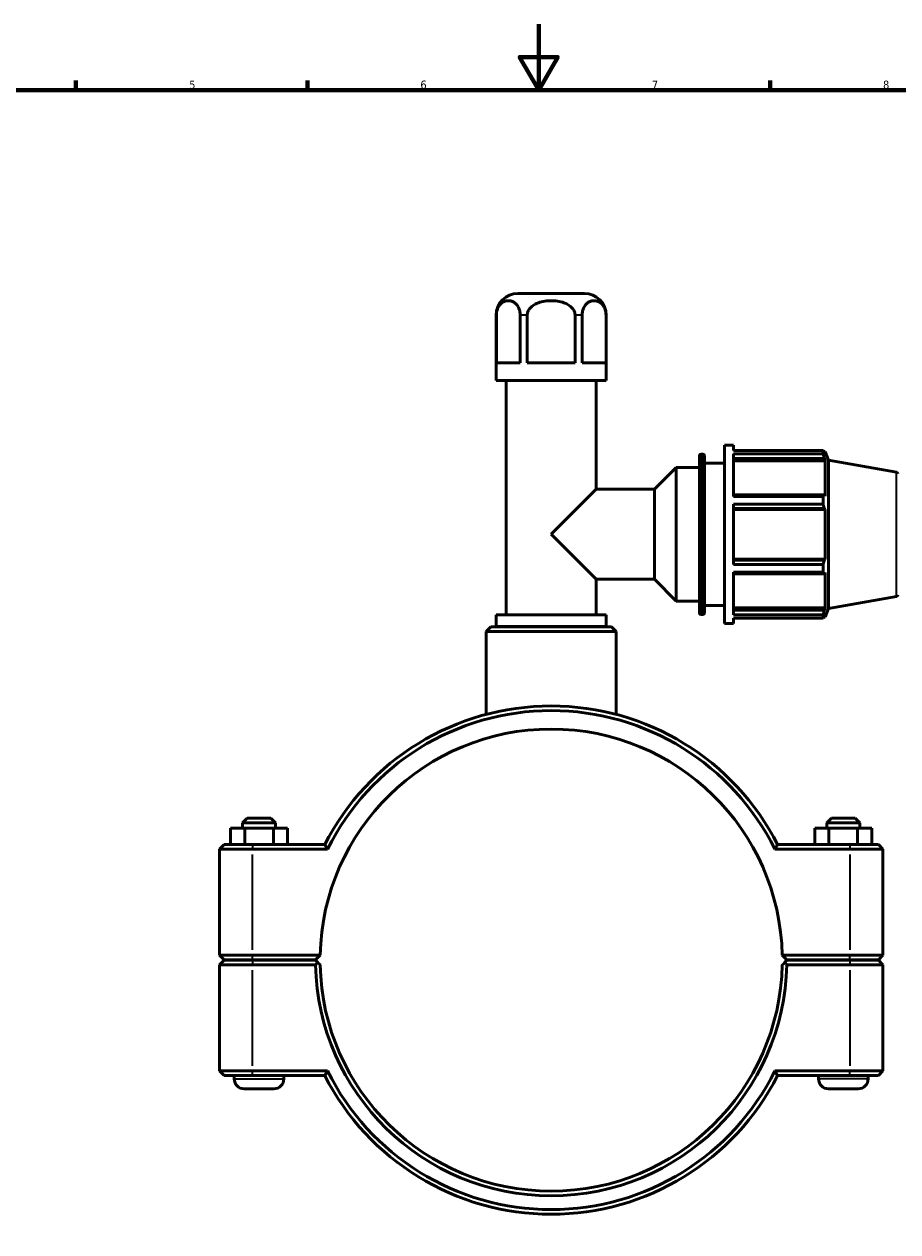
# Model space of a CAD drawing. Header units: millimetres. Extents: x 0 to 904, y -35 to 1297.
# Tile 3 of 7: x 265 to 529, y 228 to 594. Entities that reach past the tile are written whole.
import ezdxf

# ---------------------------------------------------------------- set-up
doc = ezdxf.new("R2010")
doc.units = ezdxf.units.MM
for name, color, linetype, lineweight in [('Border (ISO)', 7, 'Continuous', 70), ('Visible (ISO)', 7, 'Continuous', 50), ('Visible Narrow (ISO)', 7, 'Continuous', 35)]:
    doc.layers.add(name, color=color, linetype=linetype, lineweight=lineweight)
doc.styles.add('Note Text (ISO)', font='tahoma.ttf')

# ---------------------------------------------------------------- blocks, each defined once
blk = doc.blocks.new('Borders Default Border')
at = {"layer": 'Border (ISO)'}
for p, q in [((280.33, 574), (280.33, 576.9)), ((350.42, 574), (350.42, 576.9)), ((490.58, 574), (490.58, 576.9))]:
    blk.add_line(p, q, dxfattribs=at)
at = {"layer": 'Border (ISO)', "flags": 128}
for points in [[(420.5, 594), (420.5, 574), (414.73, 584), (426.27, 584), (420.5, 574)], [(20, 20), (20, 574), (821, 574), (821, 20), (20, 20)]]:
    blk.add_lwpolyline(points, dxfattribs=at)
at = {"layer": 'Border (ISO)', "color": 232, "true_color": 0xca0064, "char_height": 2.5, "attachment_point": 7, "style": 'Note Text (ISO)'}
for s, insert in [('5', (314.64, 574.35)), ('6', (384.66, 574.35)), ('7', (454.77, 574.4)), ('8', (524.81, 574.34))]:
    blk.add_mtext(s, dxfattribs=dict(at, insert=insert))

msp = doc.modelspace()

# ---------------------------------------------------------------- linework, layer by layer
at = {"layer": 'Visible (ISO)'}
for p, q in [((434.3413, 512.4274), (414.2212, 512.4274)), ((407.6212, 486.0274), (407.6212, 505.8274)), ((407.666, 491.4274), (407.666, 505.8274)), ((414.9157, 505.8274), (414.9157, 491.4274)), ((417.0316, 491.4274), (417.0316, 505.8274)), ((431.5309, 505.8274), (431.5309, 491.4274)), ((433.6468, 491.4274), (433.6468, 505.8274)), ((440.8964, 505.8274), (440.8964, 491.4274)), ((440.9413, 486.0274), (440.9413, 505.8274)), ((407.666, 491.4274), (414.9157, 491.4274)), ((417.0316, 491.4274), (431.5309, 491.4274)), ((433.6468, 491.4274), (440.8964, 491.4274)), ((440.9413, 486.0274), (407.6212, 486.0274)), ((410.6503, 415.0274), (410.6503, 486.0274)), ((437.9122, 453.0583), (437.9122, 486.0274)), ((476.7812, 412.4274), (476.7812, 466.4274)), ((476.7812, 466.4274), (479.4812, 466.4274)), ((479.4812, 464.8324), (479.4812, 466.4274)), ((479.4812, 464.8324), (506.6262, 464.8324)), ((506.6262, 463.8561), (506.6262, 464.8324)), ((469.1812, 415.6274), (469.1812, 463.2274)), ((469.6812, 463.7274), (470.1812, 463.7274)), ((470.6812, 463.2274), (470.6812, 415.6274)), ((479.4812, 450.9268), (479.4812, 463.8561)), ((506.6262, 463.8561), (479.4812, 463.8561)), ((479.4812, 462.4187), (507.0193, 462.4187)), ((479.4812, 461.7002), (507.3141, 461.7002)), ((506.7975, 464.5374), (507.3141, 464.5374)), ((507.3141, 463.3752), (507.0193, 464.1477)), ((507.0193, 462.4187), (507.3141, 461.7002)), ((507.3141, 463.3752), (507.3141, 464.5374)), ((508.2812, 461.8802), (507.3141, 464.5374)), ((507.3141, 451.0219), (507.3141, 461.7002)), ((508.2812, 416.9745), (508.2812, 461.8802)), ((528.868, 458.2502), (508.2812, 461.8802)), ((455.5622, 453.0583), (462.1812, 459.6774)), ((462.1812, 419.1774), (462.1812, 459.6774)), ((462.1812, 459.6774), (469.1812, 459.6774)), ((470.6812, 461.0274), (476.7812, 461.0274)), ((424.2812, 439.4274), (437.9122, 453.0583)), ((437.9122, 453.0583), (455.5622, 453.0583)), ((455.5622, 425.7964), (455.5622, 453.0583)), ((507.0193, 451.3959), (479.4812, 451.3959)), ((479.4812, 450.9268), (506.6262, 450.9268)), ((506.6262, 448.5697), (506.6262, 450.9268)), ((507.3141, 451.0219), (507.0193, 451.3959)), ((479.4812, 430.285), (479.4812, 448.5697)), ((506.6262, 448.5697), (479.4812, 448.5697)), ((479.4812, 447.2217), (507.0193, 447.2217)), ((479.4812, 446.9781), (507.3141, 446.9781)), ((507.0193, 447.2217), (507.3141, 446.9781)), ((507.3141, 431.8766), (507.3141, 446.9781)), ((437.9122, 425.7964), (424.2812, 439.4274)), ((479.4812, 431.8766), (507.3141, 431.8766)), ((507.3141, 431.8766), (507.0193, 431.6331)), ((507.0193, 431.6331), (479.4812, 431.6331)), ((479.4812, 430.285), (506.6262, 430.285)), ((506.6262, 427.9279), (506.6262, 430.285)), ((437.9122, 415.0274), (437.9122, 425.7964)), ((437.9122, 425.7964), (455.5622, 425.7964)), ((455.5622, 425.7964), (462.1812, 419.1774)), ((479.4812, 414.9986), (479.4812, 427.9279)), ((506.6262, 427.9279), (479.4812, 427.9279)), ((479.4812, 427.4588), (507.0193, 427.4588)), ((507.0193, 427.4588), (507.3141, 427.8329)), ((507.3141, 417.1545), (507.3141, 427.8329)), ((462.1812, 419.1774), (469.1812, 419.1774)), ((470.6812, 417.8274), (476.7812, 417.8274)), ((479.4812, 417.1545), (507.3141, 417.1545)), ((507.3141, 417.1545), (507.0193, 416.4361)), ((528.868, 420.6045), (508.2812, 416.9745)), ((440.9413, 415.0274), (407.6212, 415.0274)), ((407.6212, 411.5274), (407.6212, 415.0274)), ((440.9413, 411.5274), (440.9413, 415.0274)), ((469.6812, 415.1274), (470.1812, 415.1274)), ((507.0193, 416.4361), (479.4812, 416.4361)), ((479.4812, 414.9986), (506.6262, 414.9986)), ((479.4812, 412.4274), (479.4812, 414.0223)), ((506.6262, 414.0223), (479.4812, 414.0223)), ((506.6262, 414.0223), (506.6262, 414.9986)), ((506.7975, 414.3174), (507.3141, 414.3174)), ((507.0193, 414.707), (507.3141, 415.4795)), ((508.2812, 416.9745), (507.3141, 414.3174)), ((507.3141, 414.3174), (507.3141, 415.4795)), ((405.9921, 411.4274), (404.5921, 410.0274)), ((443.9704, 410.0274), (404.5921, 410.0274)), ((404.5921, 384.8675), (404.5921, 410.0274)), ((405.9921, 411.4274), (442.5704, 411.4274)), ((440.9413, 411.5274), (407.6212, 411.5274)), ((409.1357, 411.4274), (409.1357, 411.5274)), ((439.4267, 411.4274), (439.4267, 411.5274)), ((442.5704, 411.4274), (443.9704, 410.0274)), ((443.9704, 384.8675), (443.9704, 410.0274)), ((476.7812, 412.4274), (479.4812, 412.4274)), ((332.1812, 353.4274), (330.7812, 352.0274)), ((340.7812, 352.0274), (330.7812, 352.0274)), ((330.7812, 350.4274), (330.7812, 352.0274)), ((332.1812, 353.4274), (339.3812, 353.4274)), ((339.3812, 353.4274), (340.7812, 352.0274)), ((340.7812, 350.4274), (340.7812, 352.0274)), ((509.1812, 353.4274), (507.7812, 352.0274)), ((507.7812, 352.0274), (517.7812, 352.0274)), ((507.7812, 352.0274), (507.7812, 350.4274)), ((516.3812, 353.4274), (509.1812, 353.4274)), ((516.3812, 353.4274), (517.7812, 352.0274)), ((517.7812, 352.0274), (517.7812, 350.4274)), ((327.1211, 350.4274), (331.4913, 350.4274)), ((327.1211, 345.4274), (327.1211, 350.4274)), ((331.4913, 350.4274), (340.1515, 350.4274)), ((331.4913, 345.4274), (331.4913, 350.4274)), ((340.1515, 350.4274), (344.4413, 350.4274)), ((340.1515, 345.4274), (340.1515, 350.4274)), ((344.4413, 345.4274), (344.4413, 350.4274)), ((508.411, 350.4274), (504.1211, 350.4274)), ((504.1211, 345.4274), (504.1211, 350.4274)), ((508.411, 345.4274), (508.411, 350.4274)), ((517.0711, 350.4274), (508.411, 350.4274)), ((517.0711, 345.4274), (517.0711, 350.4274)), ((521.4413, 350.4274), (517.0711, 350.4274)), ((521.4413, 345.4274), (521.4413, 350.4274)), ((325.1812, 345.4274), (323.7812, 344.0274)), ((333.8312, 344.0274), (323.7812, 344.0274)), ((323.7812, 344.0274), (323.7812, 311.8774)), ((325.1812, 345.4274), (333.8312, 345.4274)), ((355.6955, 345.4274), (333.8312, 345.4274)), ((333.8312, 344.0274), (356.5583, 344.0274)), ((492.0042, 344.0274), (514.7312, 344.0274)), ((514.7312, 345.4274), (492.8669, 345.4274)), ((514.7312, 345.4274), (523.3812, 345.4274)), ((524.7812, 344.0274), (514.7312, 344.0274)), ((523.3812, 345.4274), (524.7812, 344.0274)), ((524.7812, 311.8774), (524.7812, 344.0274)), ((325.1812, 310.4774), (323.7812, 311.8774)), ((323.7812, 311.8774), (333.8312, 311.8774)), ((354.2962, 311.8774), (333.8312, 311.8774)), ((352.8812, 310.4774), (354.2962, 311.8773)), ((514.7312, 311.8774), (494.2662, 311.8774)), ((494.2662, 311.8773), (495.6812, 310.4774)), ((514.7312, 311.8774), (524.7812, 311.8774)), ((523.3812, 310.4774), (524.7812, 311.8774)), ((325.1812, 310.3774), (323.7812, 308.9774)), ((333.8312, 308.9774), (323.7812, 308.9774)), ((323.7812, 308.9774), (323.7812, 276.8274)), ((333.8312, 310.4774), (325.1812, 310.4774)), ((325.1812, 310.3774), (333.8312, 310.3774)), ((328.2812, 310.3774), (328.2812, 310.4774)), ((333.8312, 310.4774), (352.8812, 310.4774)), ((352.8812, 310.3774), (333.8312, 310.3774)), ((333.8312, 308.9774), (352.8959, 308.9774)), ((343.2812, 310.3774), (343.2812, 310.4774)), ((353.587, 309.6792), (352.8812, 310.3774)), ((495.6812, 310.3774), (494.9755, 309.6792)), ((495.6665, 308.9774), (514.7312, 308.9774)), ((495.6812, 310.4774), (514.7312, 310.4774)), ((514.7312, 310.3774), (495.6812, 310.3774)), ((505.2812, 310.4774), (505.2812, 310.3774)), ((523.3812, 310.4774), (514.7312, 310.4774)), ((514.7312, 310.3774), (523.3812, 310.3774)), ((524.7812, 308.9774), (514.7312, 308.9774)), ((520.2812, 310.4774), (520.2812, 310.3774)), ((523.3812, 310.3774), (524.7812, 308.9774)), ((524.7812, 276.8274), (524.7812, 308.9774)), ((323.7812, 276.8274), (333.8312, 276.8274)), ((325.1812, 275.4274), (323.7812, 276.8274)), ((333.8312, 275.4274), (325.1812, 275.4274)), ((328.2812, 274.4274), (328.2812, 275.4274)), ((356.5583, 276.8274), (333.8312, 276.8274)), ((333.8312, 275.4274), (355.6955, 275.4274)), ((343.2812, 274.4274), (343.2812, 275.4274)), ((514.7312, 276.8274), (492.0042, 276.8274)), ((492.8669, 275.4274), (514.7312, 275.4274)), ((505.2812, 275.4274), (505.2812, 274.4274)), ((514.7312, 276.8274), (524.7812, 276.8274)), ((523.3812, 275.4274), (514.7312, 275.4274)), ((520.2812, 275.4274), (520.2812, 274.4274)), ((523.3812, 275.4274), (524.7812, 276.8274)), ((340.2812, 271.4274), (331.2812, 271.4274)), ((508.2812, 271.4274), (517.2812, 271.4274))]:
    msp.add_line(p, q, dxfattribs=at)
for centre, radius, start, end in [((414.2212, 505.8274), 6.6, 90, 180), ((434.3413, 505.8274), 6.6, 0, 90), ((469.6812, 463.2274), 0.5, 90, 180), ((470.1812, 463.2274), 0.5, 0, 90), ((528.7812, 457.7578), 0.5, 0, 80), ((528.7812, 421.0969), 0.5, 280, 0), ((469.6812, 415.6274), 0.5, 180, 270), ((470.1812, 415.6274), 0.5, 270, 0), ((424.2812, 310.4274), 77, 27.035692, 152.964308), ((424.2812, 310.4274), 75.6, 26.3878, 153.6122), ((424.2812, 310.4274), 70, 1.186926, 178.813074), ((424.2812, 310.4274), 70, 178.813074, 178.81314), ((424.2812, 310.4274), 70, 1.18686, 1.186926), ((424.2812, 310.4274), 71.4, 181.16365, 358.83635), ((424.2812, 310.4274), 70, 181.18686, 358.81314), ((424.2812, 310.4274), 77, 207.035692, 332.964308), ((424.2812, 310.4274), 75.6, 206.3878, 333.6122), ((331.2812, 274.4274), 3, 180, 270), ((340.2812, 274.4274), 3, 270, 0), ((508.2812, 274.4274), 3, 180, 270), ((517.2812, 274.4274), 3, 270, 0)]:
    msp.add_arc(centre, radius, start, end, dxfattribs=at)
for points in [[(407.666, 505.8274), (407.666, 506.1524), (407.7013, 506.5359), (407.8226, 507.2011), (407.9411, 507.5948), (408.2387, 508.3101), (408.4959, 508.7187), (408.9207, 509.2199), (409.1606, 509.4374), (409.6565, 509.7931), (409.9832, 509.9547), (410.6468, 510.1598), (410.9835, 510.2042), (411.5981, 510.2042), (411.9349, 510.1598), (412.5984, 509.9547), (412.9252, 509.7931), (413.4211, 509.4374), (413.661, 509.2199), (414.0858, 508.7187), (414.343, 508.3101), (414.6405, 507.5948), (414.7591, 507.2011), (414.8804, 506.5359), (414.9157, 506.1524), (414.9157, 505.8274)], [(417.0316, 505.8274), (417.0316, 506.1524), (417.1021, 506.5359), (417.3447, 507.2011), (417.5818, 507.5948), (418.1769, 508.3101), (418.6913, 508.7187), (419.5409, 509.2199), (420.0208, 509.4374), (421.0126, 509.7931), (421.666, 509.9547), (422.9931, 510.1598), (423.6666, 510.2042), (424.8958, 510.2042), (425.5693, 510.1598), (426.8964, 509.9547), (427.5499, 509.7931), (428.5417, 509.4374), (429.0215, 509.2199), (429.8712, 508.7187), (430.3855, 508.3101), (430.9806, 507.5948), (431.2177, 507.2011), (431.4603, 506.5359), (431.5309, 506.1524), (431.5309, 505.8274)], [(433.6468, 505.8274), (433.6468, 506.1524), (433.682, 506.5359), (433.8033, 507.2011), (433.9219, 507.5948), (434.2195, 508.3101), (434.4766, 508.7187), (434.9014, 509.2199), (435.1414, 509.4374), (435.6373, 509.7931), (435.964, 509.9547), (436.6275, 510.1598), (436.9643, 510.2042), (437.5789, 510.2042), (437.9157, 510.1598), (438.5792, 509.9547), (438.9059, 509.7931), (439.4018, 509.4374), (439.6418, 509.2199), (440.0666, 508.7187), (440.3237, 508.3101), (440.6213, 507.5948), (440.7399, 507.2011), (440.8612, 506.5359), (440.8964, 506.1524), (440.8964, 505.8274)]]:
    msp.add_open_spline(points, degree=3, knots=[0.87710477, 0.87710477, 0.87710477, 0.87710477, 0.97460142, 0.97460142, 1.08951286, 1.08951286, 1.2537303, 1.2537303, 1.38544937, 1.38544937, 1.56982946, 1.56982946, 1.75420955, 1.75420955, 1.93858964, 1.93858964, 2.12296973, 2.12296973, 2.25468879, 2.25468879, 2.41890624, 2.41890624, 2.53381768, 2.53381768, 2.63131432, 2.63131432, 2.63131432, 2.63131432], dxfattribs=at)
for points, weights in [([(506.6262, 464.8324), (506.8306, 464.4831), (507.0193, 464.1477)], [1, 1.00202122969, 1.00322691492]), ([(507.0193, 462.4187), (506.8306, 463.1227), (506.6262, 463.8561)], [1.00322691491, 1.00202122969, 1]), ([(506.6262, 450.9268), (506.8306, 451.1661), (507.0193, 451.3959)], [1, 1.00202122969, 1.00322691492]), ([(507.0193, 447.2217), (506.8306, 447.8819), (506.6262, 448.5697)], [1.00322691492, 1.00202122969, 1]), ([(506.6262, 430.285), (506.8306, 430.9728), (507.0193, 431.6331)], [1, 1.00202122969, 1.00322691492]), ([(507.0193, 427.4588), (506.8306, 427.6886), (506.6262, 427.9279)], [1.00322691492, 1.00202122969, 1]), ([(506.6262, 414.9986), (506.8306, 415.732), (507.0193, 416.4361)], [1, 1.00202122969, 1.00322691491]), ([(507.0193, 414.707), (506.8306, 414.3717), (506.6262, 414.0223)], [1.00322691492, 1.00202122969, 1]), ([(354.2962, 308.9775), (353.9434, 309.3266), (353.587, 309.6792)], [1.01164224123, 1.00874341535, 1.00580231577]), ([(494.9755, 309.6792), (494.6191, 309.3266), (494.2662, 308.9775)], [1.00580231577, 1.00874341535, 1.01164224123])]:
    msp.add_rational_spline(points, weights, degree=2, dxfattribs=at)
for points, degree in [([(356.5583, 344.0274), (356.2691, 344.4935), (355.9816, 344.9603), (355.6955, 345.4274)], 3), ([(492.0042, 344.0274), (492.2933, 344.4935), (492.5809, 344.9603), (492.8669, 345.4274)], 3), ([(352.8959, 308.9774), (353.2415, 309.33), (353.587, 309.6792)], 2), ([(494.9755, 309.6792), (495.321, 309.33), (495.6665, 308.9774)], 2), ([(356.5583, 276.8274), (356.2691, 276.3612), (355.9816, 275.8945), (355.6955, 275.4274)], 3), ([(492.0042, 276.8274), (492.2933, 276.3612), (492.5809, 275.8945), (492.8669, 275.4274)], 3)]:
    msp.add_open_spline(points, degree=degree, dxfattribs=at)
at = {"layer": 'Visible Narrow (ISO)'}
for p, q in [((407.6616, 505.8274), (407.6213, 505.8274)), ((416.9217, 505.8274), (415.017, 505.8274)), ((433.5454, 505.8274), (431.6408, 505.8274)), ((440.9412, 505.8274), (440.9008, 505.8274)), ((469.6812, 463.4282), (469.6812, 415.4265)), ((470.1812, 415.4265), (470.1812, 463.4282)), ((528.868, 420.8363), (528.868, 458.0185)), ((333.8312, 345.3574), (333.8312, 344.0974)), ((514.7312, 345.3574), (514.7312, 344.0974)), ((333.8312, 313.4849), (333.8312, 342.4199)), ((514.7312, 342.4199), (514.7312, 313.4849)), ((333.8312, 310.5474), (333.8312, 311.8074)), ((514.7312, 310.5474), (514.7312, 311.8074)), ((333.8312, 310.3074), (333.8312, 309.0474)), ((333.8312, 278.4349), (333.8312, 307.3699)), ((514.7312, 310.3074), (514.7312, 309.0474)), ((514.7312, 307.3699), (514.7312, 278.4349)), ((333.8312, 275.4974), (333.8312, 276.7574)), ((514.7312, 275.4974), (514.7312, 276.7574)), ((328.3736, 274.4274), (343.1889, 274.4274)), ((520.1889, 274.4274), (505.3736, 274.4274))]:
    msp.add_line(p, q, dxfattribs=at)

# ---------------------------------------------------------------- block references
msp.add_blockref('Borders Default Border', (0, 0))

doc.saveas('drawing.dxf')
